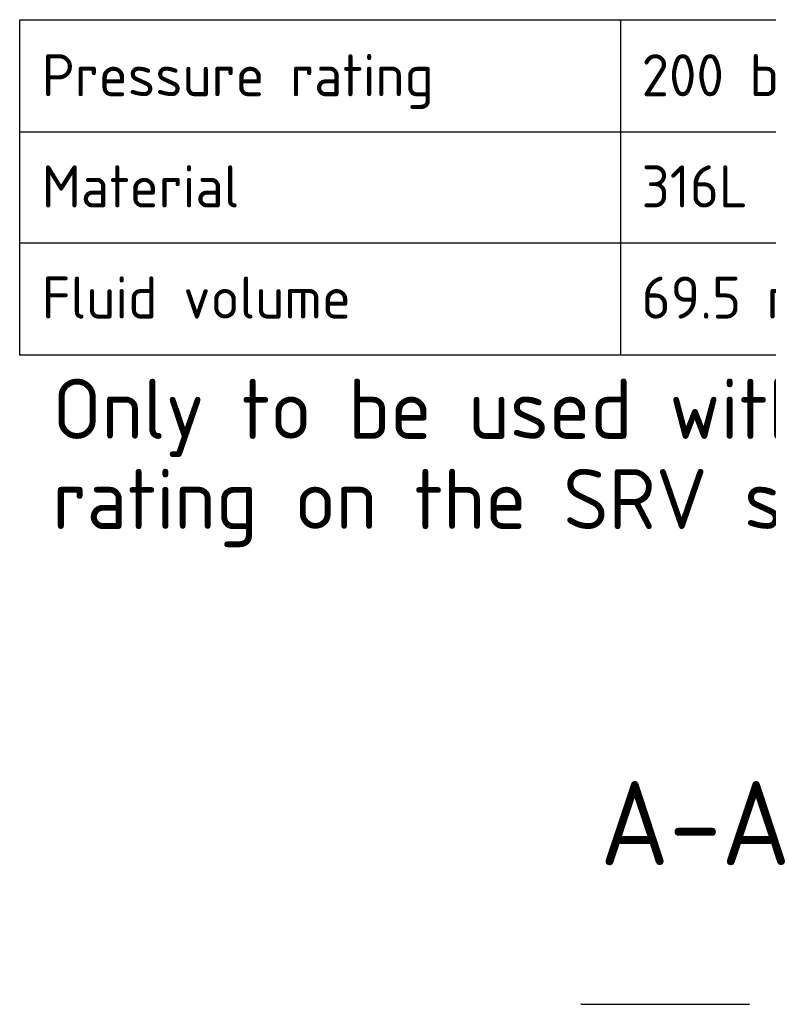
# Paper-space layout 'Invenitec-A4' of a CAD drawing. Header units: millimetres. Extents: x 1 to 296, y -85 to 208.
# Tile 4 of 10: x 7 to 69, y 124 to 206. Entities that reach past the tile are written whole.
import ezdxf
from ezdxf.entities.mleader import LeaderData, LeaderLine
from ezdxf.enums import TextEntityAlignment as Align
from ezdxf.math import Vec2, Vec3

# ---------------------------------------------------------------- set-up
doc = ezdxf.new("R2010")
doc.units = ezdxf.units.MM
doc.layers.add('CLAMP_RING_1.5IN', color=7, linetype='Continuous')
doc.layers.add('Default', color=7, linetype='Continuous')
doc.styles.add('SEACAD_Solid_Edge_ISO', font='seiso.ttf')

# ---------------------------------------------------------------- blocks, each defined once
blk = doc.blocks.new('SE4')
at = {"layer": 'CLAMP_RING_1.5IN', "color": 7, "linetype": 'Continuous'}
for p, q in [((53.316, 124.195), (53.3, 124.195)), ((53.316, 124.195), (57.406, 124.195)), ((57.406, 124.195), (63.222, 124.195)), ((63.222, 124.195), (67.313, 124.195)), ((67.328, 124.195), (67.313, 124.195))]:
    blk.add_line(p, q, dxfattribs=at)
blk = doc.blocks.new('SE6')
at = {"layer": 'Default', "color": 7, "linetype": 'Continuous'}
for p, q in [((56.589, 206.136), (56.589, 196.809)), ((6.589, 196.809), (106.589, 196.809)), ((56.589, 196.809), (56.589, 187.556)), ((6.589, 187.556), (106.589, 187.556)), ((56.589, 187.556), (56.589, 178.229))]:
    blk.add_line(p, q, dxfattribs=at)
blk.add_lwpolyline([(6.589, 178.229), (6.589, 206.136), (106.589, 206.136), (106.589, 178.229), (6.589, 178.229)], dxfattribs=at)
at = {"layer": 'Default', "color": 7, "linetype": 'Continuous', "style": 'SEACAD_Solid_Edge_ISO'}
for s, p in [('Pressure rating', (8.426, 203.264)), ('200 bar (2900 psi)', (58.351, 203.264)), ('Material', (8.426, 194.012)), ('316L', (58.351, 194.012)), ('Fluid volume', (8.426, 184.76)), ('69.5 ml', (58.351, 184.76))]:
    blk.add_text(s, height=3.5, dxfattribs=at).set_placement(p, align=Align.TOP_LEFT)
blk = doc.blocks.new('_Dot')
at = {"color": 0, "linetype": 'ByBlock', "lineweight": -2}
blk.add_line((-0.5, 0), (-1, 0), dxfattribs=at)
at = {"color": 0, "linetype": 'ByBlock', "const_width": 0.5}
blk.add_lwpolyline([(-0.25, 0, 1), (0.25, 0, 1)], format="xyb", close=True, dxfattribs=at)

psp = doc.layouts.new('Invenitec-A4')

# ---------------------------------------------------------------- block references
at = {"layer": 'Default'}
for name in ['SE6', 'SE4']:
    psp.add_blockref(name, (0, 0), dxfattribs=at)

# ---------------------------------------------------------------- texts
at = {"layer": 'Default', "color": 7, "linetype": 'Continuous', "style": 'SEACAD_Solid_Edge_ISO'}
psp.add_text(' A-A', height=7, dxfattribs=at).set_placement((50.625, 142.778), align=Align.TOP_LEFT)

# ---------------------------------------------------------------- leaders
at = {"layer": 'Default', "color": 7, "linetype": 'Continuous'}
ml = psp.add_multileader_mtext('Standard', dxfattribs=at)
ml.set_content('{\\pxsm0.9;\\fSolid Edge ISO|b1||i0||c0|p34;\\W1.;Only to be used with correct pressure \\Prating on the SRV sensor and process connection.\\P}', color=256)
ml.set_leader_properties()
ml.set_arrow_properties(name='DOT')
ml.build(insert=Vec2(0, 0))
ml.multileader.update_dxf_attribs({"leader_type": 0, "dogleg_length": 0, "arrow_head_size": 5})
ctx = ml.context
ctx.base_point, ctx.char_height, ctx.arrow_head_size, ctx.landing_gap_size = Vec3(7.568, 173.064), 5, 5, 1.75
ctx.mtext.insert = Vec3(9.318, 176.25)

doc.saveas('drawing.dxf')
